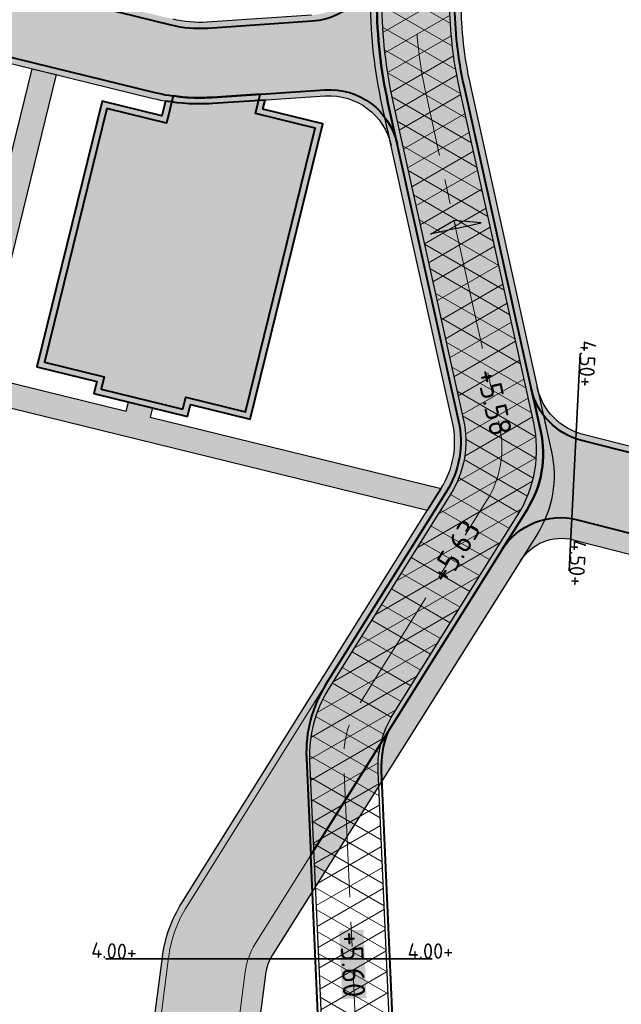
# Model space of a CAD drawing. Header units: metres. Extents: x 207669 to 209690, y 476021 to 477293.
# Tile 30 of 49: x 208633 to 208682, y 476924 to 477004. Entities that reach past the tile are written whole.
import ezdxf

# ---------------------------------------------------------------- set-up
doc = ezdxf.new("R2010")
doc.units = ezdxf.units.M
doc.linetypes.add('AM-AS', pattern=[16, 10, -2, 2, -2])
doc.layers.get('0').update_dxf_attribs({"linetype": 'CONTINUOUS'})
for name, color, linetype, lineweight in [('N-WA-RI-DUIKER_BOB-T', 5, 'CONTINUOUS', 0), ('N-WE-WH-DUIKER_BETON-G', 150, 'CONTINUOUS', 35), ('T-WE-VH-KANTVERHARDING_BOUWWEG-G', 60, 'CONTINUOUS', 25), ('T-WE-VH-VERHARDING_ASFALT_BOUWWEG-100MM-A', 252, 'CONTINUOUS', 18), ('T-WE-VH-VERKANTING-S', 7, 'CONTINUOUS', 25)]:
    doc.layers.add(name, color=color, linetype=linetype, lineweight=lineweight)
for name, color, linetype, lineweight, true_color in [('N-WE-AM-AS_WEG-G', 7, 'AM-AS', 18, 0xd60000), ('N-WE-VH-FUNDERING_GRANULAAT-G', 7, 'CONTINUOUS', 40, 0x99004c), ('N-WE-VH-FUNDERING_GRANULAAT_2-G', 7, 'CONTINUOUS', 15, 0x99004c), ('N-WE-VH-FUNDERING_ZANDBED-BREED-G', 7, 'CONTINUOUS', 30, 0xa57c00), ('N-WE-VH-FUNDERING_ZANDBED_BREED-A', 7, 'CONTINUOUS', 40, 0xa57c00), ('N-WE-VH-FUNDERING_ZANDBED_SMAL-A', 7, 'CONTINUOUS', 40, 0xa4de1b), ('N-WE-VH-FUNDERING_ZANDBED_SMAL-G', 7, 'CONTINUOUS', 30, 0x931077), ('N-WE-VH-VERHARDING_FUNDERING_GRANULAAT_ZAND-P-G', 7, 'CONTINUOUS', 40, 0xa57c00), ('T-WE-AL-HOOGTELABEL_WEG_ASFALT', 7, 'CONTINUOUS', 18, 0x0b05c2), ('T-WE-VH-FUNDERING_GRANULAAT-GEOGRID-G', 20, 'CONTINUOUS', 40, 0xff3f00)]:
    doc.layers.add(name, color=color, linetype=linetype, lineweight=lineweight, true_color=true_color)
doc.styles.add('NLCS-ISO-M200-T18', font='NLCS-ISO.ttf', dxfattribs={"height": 0.36})
doc.styles.add('NLCS-ISO-M500-T25', font='NLCS-ISO.ttf', dxfattribs={"height": 1.25})

# ---------------------------------------------------------------- blocks, each defined once
blk = doc.blocks.new('A$C2E540381')
h = blk.add_hatch(color=256)
h.dxf.hatch_style = 1
h.paths.add_polyline_path([(0, 0), (7.001237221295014, 0), (-2.91038304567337e-11, 1.869999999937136)])
at = {"flags": 128}
blk.add_lwpolyline([(0, 0), (7.001237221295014, 0), (-2.91038304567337e-11, 1.869999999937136)], close=True, dxfattribs=at)

msp = doc.modelspace()

# ---------------------------------------------------------------- hatches: boundary and pattern name
at = {"layer": 'N-WE-VH-FUNDERING_ZANDBED_BREED-A', "transparency": 33554559}
h = msp.add_hatch(color=256, dxfattribs=at)
h.dxf.hatch_style = 1
edge = h.paths.add_edge_path()
edge.add_line((208881.2390737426, 477135.1615660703), (208850.3050546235, 477143.0519579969))
edge.add_line((208850.3050546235, 477143.0519579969), (208845.8569384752, 477150.5462427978))
edge.add_line((208845.8569384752, 477150.5462427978), (208744.2465792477, 477176.4641710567))
edge.add_line((208744.2465792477, 477176.4641710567), (208731.0851350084, 477124.8651750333))
edge.add_arc((208727.1123368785, 477125.8785234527), 4.099999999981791, 255.6905903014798, 345.69059030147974, ccw=False)
edge.add_line((208726.0989884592, 477121.9057253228), (208712.8503043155, 477125.2850898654))
edge.add_arc((208710.1562804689, 477114.7232606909), 10.89999999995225, 75.69059030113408, 136.499631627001)
edge.add_line((208702.2497480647, 477122.2263763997), (208666.3960552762, 477084.4449540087))
edge.add_arc((208662.6966685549, 477087.9555861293), 5.099999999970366, 256.4706020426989, 316.4996316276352, ccw=False)
edge.add_line((208661.5035528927, 477082.9971110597), (208662.1324072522, 477082.8252841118))
edge.add_arc((208659.7865809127, 477074.2400002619), 8.899999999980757, 8.170039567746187, 74.71764475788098, ccw=False)
edge.add_line((208668.5962519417, 477075.5047912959), (208709.6900625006, 477118.8080748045))
edge.add_arc((208710.3345817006, 477113.7489647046), 5.100000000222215, 75.69059030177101, 97.26024310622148, ccw=False)
edge.add_line((208711.595088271, 477118.6907379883), (208724.4430288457, 477115.4135917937))
edge.add_arc((208723.4296804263, 477111.4407936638), 4.099999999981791, -14.30940969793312, 75.69059030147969, ccw=False)
edge.add_line((208727.4024785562, 477110.4274452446), (208698.2058971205, 476995.963237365))
edge.add_line((208698.2058971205, 476995.963237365), (208717.3660404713, 476991.0760267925))
edge.add_arc((208716.3526920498, 476987.103228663), 4.100000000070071, -14.309409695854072, 75.6905902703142, ccw=False)
edge.add_line((208720.3254901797, 476986.0898802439), (208714.7546269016, 476964.2494995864))
edge.add_arc((208711.7508039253, 476965.0156898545), 3.099999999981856, 255.7186858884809, 345.6905903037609, ccw=False)
edge.add_line((208710.9860867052, 476962.0114915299), (208678.8691675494, 476970.186837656))
edge.add_arc((208680.127250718, 476975.1292284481), 5.100000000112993, 192.4963701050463, 255.7186858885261, ccw=False)
edge.add_line((208675.1480711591, 476974.0257018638), (208676.3070943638, 476968.7961181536))
edge.add_arc((208667.6179378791, 476966.8703560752), 8.899999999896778, -32.017092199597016, 12.496370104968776, ccw=False)
edge.add_line((208675.1641586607, 476962.1518232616), (208673.7941378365, 476959.9607863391))
edge.add_arc((208677.1009087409, 476957.8931146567), 3.899999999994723, 75.71868588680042, 147.9829078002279, ccw=False)
edge.add_line((208678.0629723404, 476961.6725899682), (208716.3272039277, 476951.9324484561))
edge.add_line((208716.3272039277, 476951.9324484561), (208717.0691025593, 476954.8470037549))
edge.add_line((208717.0691025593, 476954.8470037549), (208743.3271039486, 476948.1290978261))
edge.add_line((208743.3271039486, 476948.1290978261), (208742.9558393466, 476946.6735675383))
edge.add_line((208742.9558393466, 476946.6735675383), (208767.9492716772, 476940.2791915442))
edge.add_arc((208767.3915889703, 476938.0994002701), 2.249999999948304, -14.350859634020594, 75.64914620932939, ccw=False)
edge.add_line((208769.5713801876, 476937.541717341), (208769.486061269, 476937.208234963))
edge.add_line((208769.486061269, 476937.208234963), (208780.8361044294, 476934.3172502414))
edge.add_line((208780.8361044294, 476934.3172502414), (208781.8443204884, 476938.2755194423))
edge.add_line((208781.8443204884, 476938.2755194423), (208808.2035842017, 476931.5309125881))
edge.add_line((208808.2035842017, 476931.5309125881), (208810.9631832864, 476942.3498272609))
edge.add_arc((208814.9359814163, 476941.3364788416), 4.099999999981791, 75.69059030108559, 165.6905903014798, ccw=False)
edge.add_line((208815.9493298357, 476945.3092769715), (208851.8599457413, 476936.149494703))
edge.add_line((208851.8599457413, 476936.149494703), (208888.0464513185, 477078.0174632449))
edge.add_line((208888.0464513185, 477078.0174632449), (208869.1322399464, 477082.8419435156))
edge.add_arc((208870.1455883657, 477086.8147416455), 4.099999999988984, 238.6719423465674, 255.6905903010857, ccw=False)
edge.add_line((208868.0138447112, 477083.3125039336), (208881.2390737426, 477135.1615660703))
edge = h.paths.add_edge_path(flags=16)
edge.add_arc((208741.4531691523, 477122.220582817), 4.099999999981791, 165.6905903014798, 255.6905903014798, ccw=False)
edge.add_line((208737.4803710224, 477123.2339312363), (208748.1825916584, 477165.1916244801))
edge.add_arc((208752.155389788, 477164.1782760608), 4.099999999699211, 144.2304625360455, 165.6905903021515, ccw=False)
edge.add_line((208748.8287534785, 477166.574834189), (208836.9522435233, 477144.0970247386))
edge.add_line((208836.9522435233, 477144.0970247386), (208838.049918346, 477142.2476378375))
edge.add_line((208838.049918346, 477142.2476378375), (208837.4340799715, 477139.8332643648))
edge.add_line((208837.4340799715, 477139.8332643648), (208870.4282646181, 477131.4173825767))
edge.add_line((208870.4282646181, 477131.4173825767), (208860.9278224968, 477094.1712212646))
edge.add_arc((208856.9550243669, 477095.184569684), 4.100000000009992, 255.6905903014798, 345.69059030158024, ccw=False)
edge.add_line((208855.9416759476, 477091.2117715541), (208828.6777399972, 477098.1660303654))
edge.add_line((208828.6777399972, 477098.1660303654), (208822.9124812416, 477097.2113420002))
edge.add_line((208822.9124812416, 477097.2113420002), (208740.439820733, 477118.2477846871))
edge = h.paths.add_edge_path(flags=16)
edge.add_line((208794.5228165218, 477097.5382203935), (208822.6194158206, 477090.3715727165))
edge.add_line((208822.6194158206, 477090.3715727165), (208828.3846745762, 477091.3262610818))
edge.add_line((208828.3846745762, 477091.3262610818), (208837.8513173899, 477088.911588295))
edge.add_arc((208836.8379689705, 477084.9387901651), 4.099999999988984, -14.30940969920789, 75.69059030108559, ccw=False)
edge.add_line((208840.8107671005, 477083.9254417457), (208827.3406473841, 477031.1162939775))
edge.add_line((208827.3406473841, 477031.1162939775), (208824.2496166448, 477031.9047284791))
edge.add_line((208824.2496166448, 477031.9047284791), (208823.0164590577, 477027.070175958))
edge.add_line((208823.0164590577, 477027.070175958), (208824.8503635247, 477026.6023988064))
edge.add_line((208824.8503635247, 477026.6023988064), (208825.1135577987, 477025.9341074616))
edge.add_line((208825.1135577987, 477025.9341074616), (208821.0793469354, 477012.356342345))
edge.add_line((208821.0793469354, 477012.356342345), (208821.9033339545, 477012.1461665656))
edge.add_line((208821.9033339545, 477012.1461665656), (208804.5053526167, 476943.9379704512))
edge.add_arc((208800.5325544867, 476944.9513188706), 4.10000000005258, 255.6475274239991, 345.6905903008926, ccw=False)
edge.add_line((208799.5162204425, 476940.9792834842), (208783.3432397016, 476945.1175021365))
edge.add_line((208783.3432397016, 476945.1175021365), (208783.8450279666, 476947.0785903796))
edge.add_line((208783.8450279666, 476947.0785903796), (208749.8429028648, 476955.7515706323))
edge.add_line((208749.8429028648, 476955.7515706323), (208749.5957447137, 476954.7825954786))
edge.add_line((208749.5957447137, 476954.7825954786), (208722.9847080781, 476961.5703181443))
edge.add_arc((208725.7012017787, 476963.0638582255), 3.099999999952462, 165.6905903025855, 208.8021870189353, ccw=False)
edge.add_line((208722.6973788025, 476963.8300484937), (208727.8834963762, 476984.1620466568))
edge.add_arc((208731.8562945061, 476983.1486982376), 4.099999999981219, 75.69059027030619, 165.6905903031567, ccw=False)
edge.add_line((208732.8696429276, 476987.1214963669), (208760.3400885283, 476980.1145627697))
edge.add_line((208760.3400885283, 476980.1145627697), (208789.5366699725, 477094.5787706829))
edge.add_arc((208793.5094681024, 477093.5654222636), 4.100000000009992, 75.69059030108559, 165.6905903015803, ccw=False)
edge = h.paths.add_edge_path(flags=16)
edge.add_line((208783.4321265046, 477096.1358670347), (208756.8059898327, 476991.7490007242))
edge.add_arc((208753.8021668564, 476992.5151909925), 3.100000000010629, 255.69059027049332, 345.690590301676, ccw=False)
edge.add_line((208753.0359765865, 476989.5113680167), (208707.1805677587, 477001.2077856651))
edge.add_arc((208707.4524417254, 477002.2736583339), 1.099999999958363, 165.6905903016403, 255.6905902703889, ccw=False)
edge.add_line((208706.3865690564, 477002.5455323), (208728.4007346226, 477088.8513222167))
edge.add_line((208728.4007346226, 477088.8513222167), (208728.6914271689, 477088.7771747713))
edge.add_line((208728.6914271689, 477088.7771747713), (208733.7977145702, 477108.7962014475))
edge.add_arc((208737.7705127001, 477107.7828530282), 4.100000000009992, 75.69059030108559, 165.6905903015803, ccw=False)
edge.add_line((208738.7838611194, 477111.755651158), (208780.472676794, 477101.1220135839))
edge.add_arc((208779.4593283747, 477097.149215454), 4.099999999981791, -14.309409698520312, 75.69059030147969, ccw=False)
edge = h.paths.add_edge_path(flags=16)
edge.add_line((208852.2405984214, 477085.2412897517), (208858.9115135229, 477083.539728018))
edge.add_line((208858.9115135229, 477083.539728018), (208862.1235991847, 477078.1279348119))
edge.add_line((208862.1235991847, 477078.1279348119), (208880.0941189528, 477073.544163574))
edge.add_line((208880.0941189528, 477073.544163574), (208847.330753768, 476945.0965009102))
edge.add_line((208847.330753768, 476945.0965009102), (208816.6913626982, 476952.9117428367))
edge.add_line((208816.6913626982, 476952.9117428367), (208831.3318914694, 477010.3094396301))
edge.add_line((208831.3318914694, 477010.3094396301), (208828.648338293, 477011.4988032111))
edge.add_line((208828.648338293, 477011.4988032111), (208832.5428201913, 477024.6053866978))
edge.add_line((208832.5428201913, 477024.6053866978), (208847.2544518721, 477082.2818400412))
edge.add_arc((208851.227250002, 477081.2684916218), 4.100000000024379, 75.6905903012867, 165.6905903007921, ccw=False)
h = msp.add_hatch(color=256, dxfattribs=at)
h.dxf.hatch_style = 1
edge = h.paths.add_edge_path()
edge.add_line((208241.9750321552, 477040.1824859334), (208245.8237401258, 477067.533486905))
edge.add_arc((208259.3603786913, 477065.6286729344), 13.66999999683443, 168.2771260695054, 171.9901901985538, ccw=False)
edge.add_line((208245.9755106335, 477068.4061190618), (208256.889665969, 477121.0028293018))
edge.add_arc((208267.5623113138, 477118.7881868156), 10.89999999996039, 83.0200956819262, 168.277126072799, ccw=False)
edge.add_line((208268.8868925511, 477129.6074051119), (208301.0209906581, 477125.6732739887))
edge.add_arc((208303.0017864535, 477141.8524719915), 16.29999999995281, 263.020095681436, 272.1922448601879)
edge.add_line((208303.6253031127, 477125.5644019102), (208323.1085325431, 477126.3102311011))
edge.add_arc((208327.0753225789, 477022.6861288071), 103.6999999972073, 79.60489942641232, 92.19224486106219, ccw=False)
edge.add_line((208345.7864360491, 477124.684090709), (208385.9372846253, 477117.3185799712))
edge.add_arc((208396.0957772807, 477172.6945226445), 56.29999999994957, 259.6048994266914, 280.4526706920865)
edge.add_line((208406.3099058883, 477117.328815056), (208472.9579505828, 477129.6243627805))
edge.add_arc((208479.9790301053, 477091.5665850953), 38.69999999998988, 83.79289849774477, 100.4526706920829, ccw=False)
edge.add_line((208484.1633737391, 477130.0397090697), (208516.4420448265, 477126.5290752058))
edge.add_arc((208512.2577011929, 477088.0559512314), 38.69999999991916, 68.52347740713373, 83.7928984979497, ccw=False)
edge.add_line((208526.426543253, 477124.0689199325), (208559.4899959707, 477111.0605272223))
edge.add_arc((208570.9495504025, 477140.1872951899), 31.30000000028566, 248.5234774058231, 254.7176447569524)
edge.add_line((208562.6996218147, 477109.9941059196), (208662.1324072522, 477082.8252841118))
edge.add_arc((208659.7865809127, 477074.2400002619), 8.899999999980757, 0.2433118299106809, 74.71764475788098, ccw=False)
edge.add_line((208668.6865006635, 477074.2777948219), (208668.9800311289, 477005.1567999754))
edge.add_arc((208700.329748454, 477005.2899302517), 31.35000000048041, 180.2433118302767, 192.4963701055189)
edge.add_line((208669.7224388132, 476998.5064874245), (208676.3070943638, 476968.7961181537))
edge.add_arc((208667.617937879, 476966.8703560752), 8.899999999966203, -32.01709219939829, 12.496370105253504, ccw=False)
edge.add_line((208675.1641586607, 476962.1518232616), (208653.7455270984, 476928.0862087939))
edge.add_arc((208657.0946910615, 476925.9920261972), 3.949999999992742, 147.9828684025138, 172.6542173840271)
edge.add_line((208653.1771103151, 476926.4970619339), (208652.0004171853, 476917.3694101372))
edge.add_line((208652.0004171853, 476917.3694101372), (208650.872547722, 476917.6148983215))
edge.add_line((208650.872547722, 476917.6148983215), (208650.0316690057, 476911.0921712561))
edge.add_arc((208614.4263148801, 476915.6822428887), 35.89999999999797, 344.68426677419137, 352.6542173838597, ccw=False)
edge.add_line((208649.0513236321, 476906.1996921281), (208648.784278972, 476905.2248173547))
edge.add_arc((208642.0771049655, 476906.8621749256), 6.904138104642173, 346.2812560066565, 425.1013838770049)
edge.add_line((208644.9838431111, 476913.1246022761), (208636.7342816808, 476916.9525641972))
edge.add_arc((208638.8809382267, 476921.5787792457), 5.100000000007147, 245.1077545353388, 352.6542173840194)
edge.add_line((208643.9390804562, 476920.9267077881), (208644.8384038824, 476927.902792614))
edge.add_arc((208655.6489431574, 476926.509149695), 10.90000000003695, 147.9829078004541, 172.6542173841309, ccw=False)
edge.add_line((208646.4069424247, 476932.2880269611), (208667.3954210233, 476965.8543281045))
edge.add_arc((208661.3754021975, 476969.6185509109), 7.099999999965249, 327.9829077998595, 372.4963701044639)
edge.add_line((208668.307201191, 476971.1548330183), (208662.5953778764, 476996.9269297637))
edge.add_arc((208700.3297484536, 477005.2899302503), 38.64999999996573, 180.2433118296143, 192.4963701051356, ccw=False)
edge.add_line((208661.6800969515, 477005.1257999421), (208661.4047594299, 477069.9626930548))
edge.add_arc((208654.3048234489, 477069.9325423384), 7.099999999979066, 0.2433118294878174, 74.71764475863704)
edge.add_line((208656.1762130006, 477076.7814766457), (208560.7491594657, 477102.8557800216))
edge.add_arc((208570.9495504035, 477140.1872951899), 38.70000000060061, 248.5234774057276, 254.7176447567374, ccw=False)
edge.add_line((208556.7807083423, 477104.1743264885), (208523.7172556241, 477117.1827191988))
edge.add_arc((208512.2577011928, 477088.0559512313), 31.2999999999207, 68.52347740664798, 83.79289849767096)
edge.add_line((208515.6419377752, 477119.1724571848), (208483.3632666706, 477122.6830910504))
edge.add_arc((208479.9790300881, 477091.5665850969), 31.29999999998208, 83.79289849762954, 100.4526706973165)
edge.add_line((208474.3004825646, 477122.3471649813), (208407.6524378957, 477110.0516172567))
edge.add_arc((208396.0957772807, 477172.6945226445), 63.69999999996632, 259.6048994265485, 280.45267069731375, ccw=False)
edge.add_line((208384.6020653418, 477110.0400368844), (208344.4512167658, 477117.4055476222))
edge.add_arc((208327.075322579, 477022.6861288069), 96.29999999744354, 79.60489942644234, 92.19224486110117)
edge.add_line((208323.391601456, 477118.9156471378), (208303.9083720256, 477118.1698179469))
edge.add_arc((208303.0017864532, 477141.8524719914), 23.6999999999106, 263.0200956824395, 272.19224486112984, ccw=False)
edge.add_line((208300.1217336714, 477118.328116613), (208271.2269552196, 477121.8656625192))
edge.add_arc((208270.3641545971, 477114.8182817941), 7.099999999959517, 83.02009568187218, 168.277126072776)
edge.add_line((208263.4122479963, 477116.2608470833), (208253.1773396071, 477066.9375147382))
edge.add_arc((208260.1292462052, 477065.4949494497), 7.099999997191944, 168.2771260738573, 171.990190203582)
edge.add_line((208253.0985122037, 477066.4842822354), (208249.2747523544, 477039.3105761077))
edge.add_arc((208236.5006018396, 477041.1080962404), 12.90000000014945, 333.0134099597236, 351.99019020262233, ccw=False)
edge.add_line((208247.9959563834, 477035.2543090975), (208245.8669725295, 477031.0735243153))
edge.add_arc((208250.4116475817, 477028.759236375), 5.100000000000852, 153.0134099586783, 270.7537906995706)
edge.add_line((208250.478741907, 477023.6596777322), (208270.3607634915, 477023.9212632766))
edge.add_arc((208270.5041611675, 477013.0222065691), 10.90000000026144, 80.38126543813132, 90.7537907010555, ccw=False)
edge.add_line((208272.3254545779, 477023.7689684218), (208311.8324407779, 477017.0735736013))
edge.add_arc((208310.0111473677, 477006.3268117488), 10.89999999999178, 60.82544130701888, 80.38126543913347, ccw=False)
edge.add_arc((208314.664659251, 477008.9756539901), 6.89999999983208, 84.51170172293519, 162.4537752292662)
edge.add_line((208308.0856883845, 477011.0558324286), (208306.0620032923, 477004.6555328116))
edge.add_line((208306.0620032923, 477004.6555328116), (208303.1128296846, 477005.5880201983))
edge.add_line((208303.1128296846, 477005.5880201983), (208300.8939163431, 477008.9876274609))
edge.add_line((208300.8939163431, 477008.9876274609), (208271.0324954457, 477014.0483527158))
edge.add_arc((208270.2053943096, 477009.1679425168), 4.949999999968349, 80.38126543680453, 90.75379070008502)
edge.add_line((208270.1402733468, 477014.1175141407), (208240.911711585, 477013.7329572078))
edge.add_line((208240.911711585, 477013.7329572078), (208230.2707394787, 476986.870125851))
edge.add_line((208230.2707394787, 476986.870125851), (208236.71988237, 476935.1364977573))
edge.add_line((208236.71988237, 476935.1364977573), (208233.545691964, 476934.7407067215))
edge.add_line((208233.545691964, 476934.7407067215), (208235.013786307, 476922.9667892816))
edge.add_arc((208240.07459609, 476923.5978236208), 5.099999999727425, 187.1075491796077, 227.9120102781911)
edge.add_line((208236.6562136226, 476919.8130301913), (208236.0784737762, 476920.334830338))
edge.add_arc((208231.4536420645, 476915.2141925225), 6.899999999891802, 47.9124431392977, 119.0235292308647)
edge.add_line((208228.1059776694, 476921.2476942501), (208223.462697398, 476918.6713886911))
edge.add_line((208223.462697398, 476918.6713886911), (208220.9835072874, 476923.1418432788))
edge.add_line((208220.9835072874, 476923.1418432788), (208224.159716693, 476923.5378860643))
edge.add_line((208224.159716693, 476923.5378860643), (208216.1485905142, 476987.7860310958))
edge.add_line((208216.1485905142, 476987.7860310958), (208218.1332218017, 476988.0334955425))
edge.add_line((208218.1332218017, 476988.0334955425), (208226.8722757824, 477010.0622321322))
edge.add_arc((208223.2471205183, 477011.5003730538), 3.899999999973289, 338.3612011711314, 450.7537906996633)
edge.add_line((208223.195813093, 477015.4000355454), (208214.7347579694, 477015.2887143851))
edge.add_line((208214.7347579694, 477015.2887143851), (208214.9448896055, 477013.6034871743))
edge.add_line((208214.9448896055, 477013.6034871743), (208144.0328260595, 477006.6798350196))
edge.add_line((208144.0328260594, 477006.6798350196), (208147.3023794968, 476980.4584600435))
edge.add_line((208147.3023794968, 476980.4584600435), (208120.0993705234, 476965.3649788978))
edge.add_arc((208121.8459780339, 476962.2170649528), 3.600000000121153, 119.0235292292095, 143.6478475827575)
edge.add_line((208118.9465773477, 476964.3509524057), (208125.8960127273, 476951.8259721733))
edge.add_line((208125.8960127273, 476951.8259721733), (208131.8078459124, 476929.2730775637))
edge.add_line((208131.8078459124, 476929.2730775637), (208156.8072840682, 476884.2165439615))
edge.add_arc((208156.226054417, 476889.2833153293), 5.100000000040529, 276.5440236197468, 292.7367420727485)
edge.add_line((208158.1971919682, 476884.5796341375), (208172.2290204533, 476890.4598506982))
edge.add_line((208172.2290204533, 476890.4598506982), (208176.3876962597, 476892.5520118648))
edge.add_arc((208179.7353606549, 476886.518510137), 6.90000000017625, 119.0235292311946, 209.0235292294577)
edge.add_line((208173.701858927, 476883.1708457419), (208175.9469894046, 476879.1244429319))
edge.add_arc((208171.4874446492, 476876.6500822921), 5.10000000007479, 29.02352922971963, 112.73674207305)
edge.add_line((208169.5163070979, 476881.3537634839), (208151.2823648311, 476873.7125975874))
edge.add_arc((208163.3990633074, 476844.798792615), 31.34999999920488, 112.736742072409, 119.0336792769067)
edge.add_line((208148.1841668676, 476872.2091816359), (208147.5467331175, 476871.8553563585))
edge.add_arc((208148.5659127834, 476870.0192537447), 2.099999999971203, 119.0336792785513, 209.0341220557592)
edge.add_line((208146.7298180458, 476869.0000598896), (208149.0977255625, 476864.7342349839))
edge.add_line((208149.0977255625, 476864.7342349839), (208143.7969218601, 476861.9210094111))
edge.add_line((208143.7969218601, 476861.9210094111), (208140.9984681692, 476866.9624704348))
edge.add_arc((208140.036704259, 476866.4286069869), 1.099999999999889, 29.03412205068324, 119.0336792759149)
edge.add_line((208139.5028482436, 476867.3903750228), (208138.1913531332, 476866.6623932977))
edge.add_line((208138.1913531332, 476866.6623932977), (208133.9933035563, 476874.2253873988))
edge.add_line((208133.9933035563, 476874.2253873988), (208136.865735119, 476875.8198101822))
edge.add_arc((208135.807804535, 476875.518508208), 1.100000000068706, 15.89712057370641, 29.03367929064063)
edge.add_line((208136.7695725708, 476876.0523642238), (208134.2495170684, 476880.5923689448))
edge.add_line((208134.2495170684, 476880.5923689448), (208138.8834903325, 476883.164584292))
edge.add_line((208138.8834903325, 476883.164584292), (208141.4015109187, 476878.6282455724))
edge.add_arc((208142.3632789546, 476879.1621015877), 1.100000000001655, 209.0336792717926, 222.3946059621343)
edge.add_line((208141.550908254, 476878.4204454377), (208145.1115993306, 476880.3969057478))
edge.add_arc((208140.584110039, 476882.7446367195), 5.100000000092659, 332.5909890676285, 389.0235292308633)
edge.add_line((208145.0436547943, 476885.2189973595), (208123.3056370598, 476924.3974669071))
edge.add_arc((208132.8368209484, 476929.6858063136), 10.89999999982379, 194.688571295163, 209.0235292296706, ccw=False)
edge.add_line((208122.2930509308, 476926.921947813), (208116.891581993, 476947.5278674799))
edge.add_arc((208111.9582584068, 476946.2346859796), 5.099999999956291, 14.68857129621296, 29.02352922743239)
edge.add_line((208116.4178031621, 476948.7090466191), (208111.7465460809, 476957.1280618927))
edge.add_arc((208121.2777299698, 476962.4164012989), 10.89999999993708, 119.0235292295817, 209.0235292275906, ccw=False)
edge.add_line((208115.9893905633, 476971.9475851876), (208135.975976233, 476983.037062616))
edge.add_arc((208133.5016155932, 476987.4966073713), 5.100000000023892, 299.0235292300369, 373.7005849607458)
edge.add_line((208138.4565037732, 476988.7045325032), (208134.9854861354, 477002.9425873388))
edge.add_arc((208145.5753451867, 477005.5242312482), 10.90000000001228, 95.57654574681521, 193.7005849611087, ccw=False)
edge.add_line((208144.5161323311, 477016.3726444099), (208213.8136298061, 477023.1386846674))
edge.add_arc((208214.8728426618, 477012.2902715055), 10.90000000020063, 90.75379069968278, 95.57654574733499, ccw=False)
edge.add_line((208214.7294449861, 477023.1893282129), (208230.7079117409, 477023.399555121))
edge.add_arc((208230.6408174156, 477028.4991137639), 5.100000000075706, 270.7537906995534, 333.0134099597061)
edge.add_line((208235.1854924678, 477026.1848258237), (208241.4248524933, 477038.4373478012))
edge.add_arc((208236.4791767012, 477040.9558376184), 5.54999999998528, 333.0134099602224, 351.9901902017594)
h = msp.add_hatch(color=256, dxfattribs=at)
h.dxf.hatch_style = 1
edge = h.paths.add_edge_path()
edge.add_arc((208565.4997262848, 477096.2707904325), 5.100000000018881, 74.71764475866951, 162.7451414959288, ccw=False)
edge.add_line((208566.84396385, 477101.1904474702), (208560.7491594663, 477102.8557800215))
edge.add_arc((208570.9495504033, 477140.1872951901), 38.70000000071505, 248.523477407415, 254.7176447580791, ccw=False)
edge.add_line((208556.7807083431, 477104.1743264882), (208551.3653928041, 477106.3049131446))
edge.add_arc((208549.4981810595, 477101.5590180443), 5.100000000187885, -17.254858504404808, 68.52347740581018, ccw=False)
edge.add_line((208554.3686545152, 477100.0462430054), (208535.415611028, 477039.0257390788))
edge.add_arc((208545.825054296, 477035.7925532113), 10.90000000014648, 162.7451414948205, 252.7451414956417)
edge.add_line((208542.5918684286, 477025.3831099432), (208589.7432329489, 477010.7378381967))
edge.add_line((208589.7432329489, 477010.7378381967), (208612.7541966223, 477005.0865571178))
edge.add_line((208612.7541966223, 477005.0865571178), (208644.0982036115, 476997.3887572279))
edge.add_arc((208647.8427079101, 477012.6356811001), 15.70000000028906, 256.2017699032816, 273.846495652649)
edge.add_line((208648.8959203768, 476996.971047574), (208658.0116441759, 476997.5839437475))
edge.add_arc((208658.3537705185, 476992.4954322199), 5.100000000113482, 12.49637010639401, 93.84649565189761, ccw=False)
edge.add_line((208663.3329500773, 476993.5989588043), (208662.5953778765, 476996.9269297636))
edge.add_arc((208700.3297484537, 477005.2899302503), 38.65000000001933, 180.243311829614, 192.4963701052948, ccw=False)
edge.add_line((208661.6800969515, 477005.1257999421), (208661.6626484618, 477009.2345965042))
edge.add_arc((208656.5626944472, 477009.2129389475), 5.1000000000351, -86.15350434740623, 0.24331182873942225, ccw=False)
edge.add_line((208656.9048207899, 477004.1244274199), (208648.4531686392, 477003.556180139))
edge.add_arc((208647.8427079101, 477012.6356810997), 9.099999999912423, 256.2017699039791, 273.84649565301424, ccw=False)
edge.add_line((208645.6723264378, 477003.7982921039), (208610.0534214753, 477012.5459676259))
edge.add_arc((208610.7928155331, 477015.5564985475), 3.100000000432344, 201.0138862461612, 256.2011354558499, ccw=False)
edge.add_line((208607.8989855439, 477014.4448565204), (208600.466493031, 477016.0919399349))
edge.add_arc((208598.2848278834, 477018.2942880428), 3.100000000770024, 282.64842760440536, 314.72969115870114, ccw=False)
edge.add_line((208598.9636287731, 477015.2695187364), (208592.3161090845, 477016.902088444))
edge.add_line((208592.3161090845, 477016.902088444), (208545.3284042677, 477031.4965272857))
edge.add_arc((208546.8263481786, 477036.3192510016), 5.049999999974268, 162.7451414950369, 252.74514149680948, ccw=False)
edge.add_line((208542.0036244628, 477037.8171949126), (208560.6292528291, 477097.7835654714))
h = msp.add_hatch(color=256, dxfattribs=at)
h.dxf.hatch_style = 1
edge = h.paths.add_edge_path()
edge.add_line((208646.8631666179, 476971.6473063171), (208647.1014685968, 476972.6176275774))
edge.add_line((208647.1014685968, 476972.6176275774), (208651.9377362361, 476971.4298847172))
edge.add_line((208651.9377362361, 476971.4298847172), (208657.8096913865, 476995.3393920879))
edge.add_line((208657.8096913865, 476995.3393920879), (208652.9734059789, 476996.5271393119))
edge.add_line((208652.9734059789, 476996.5271393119), (208653.1527152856, 476997.2572534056))
edge.add_line((208653.1527152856, 476997.2572534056), (208648.8959203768, 476996.971047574))
edge.add_arc((208647.8427079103, 477012.6356811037), 15.70000000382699, 259.9428840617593, 273.84649565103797, ccw=False)
edge.add_line((208645.1010199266, 476997.1769247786), (208644.8069941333, 476995.9788941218))
edge.add_line((208644.8069941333, 476995.9788941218), (208639.9705070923, 476997.1658862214))
edge.add_line((208639.9705070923, 476997.1658862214), (208634.6902605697, 476975.6657061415))
edge.add_line((208634.6902605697, 476975.6657061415), (208639.532774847, 476974.4764291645))
edge.add_line((208639.532774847, 476974.4764291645), (208639.2933158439, 476973.5013967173))
edge.add_line((208639.2933158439, 476973.5013967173), (208646.8631666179, 476971.6473063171))
at = {"layer": 'N-WE-VH-FUNDERING_ZANDBED_SMAL-A', "transparency": 33554559}
h = msp.add_hatch(color=256, dxfattribs=at)
h.dxf.hatch_style = 1
h.paths.add_polyline_path([(208636.2558245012, 476999.3147734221), (208630.2693876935, 476974.9391180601), (208641.9211668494, 476972.0775482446), (208642.1024582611, 476972.813350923), (208644.0449380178, 476972.3375775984), (208643.8632466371, 476971.6005913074), (208667.3775213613, 476965.8257016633), (208666.261215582, 476964.0404242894), (208603.2802137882, 476979.507979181), (208603.7572207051, 476981.4502624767), (208616.7227163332, 476978.2660559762), (208616.9030156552, 476979.0002012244), (208618.8459511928, 476978.5236511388), (208618.6664399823, 476977.7886953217), (208628.3271043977, 476975.4161249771), (208634.3135412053, 476999.7917803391)])
at = {"layer": 'T-WE-VH-VERHARDING_ASFALT_BOUWWEG-100MM-A'}
h = msp.add_hatch(dxfattribs=at)
h.set_pattern_fill('AVH-ASFALT', color=256, scale=1.5, angle=270, pattern_type=2)
h.set_pattern_definition([(329.9999999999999, (207991.0131754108, 476552.5954628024), (0.7500000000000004, 1.299038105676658), []), (29.99999999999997, (207991.0131754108, 476552.5954628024), (-0.7499999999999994, 1.299038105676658), [])])
edge = h.paths.add_edge_path()
edge.add_line((208598.0668640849, 476553.2350907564), (208597.3597609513, 476558.6895641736))
edge.add_arc((208596.3347866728, 476566.6236317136), 7.999999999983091, 167.5645903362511, 277.36107089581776, ccw=False)
edge.add_line((208588.5224716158, 476568.3463427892), (208663.4988565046, 476908.3564285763))
edge.add_arc((208653.7334626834, 476910.5098174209), 9.999999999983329, 347.56459033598, 362.5645903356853)
edge.add_line((208663.7234468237, 476910.9572734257), (208662.2903712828, 476942.9523785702))
edge.add_arc((208670.2823585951, 476943.3103433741), 8.000000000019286, 147.9829078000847, 182.564590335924, ccw=False)
edge.add_line((208663.4992387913, 476947.5517211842), (208673.5813185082, 476963.6757161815))
edge.add_arc((208665.1024187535, 476968.977438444), 9.999999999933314, 327.9829078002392, 372.496370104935)
edge.add_line((208674.8655159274, 476971.1412160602), (208668.8437600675, 476998.3117474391))
edge.add_arc((208700.3297484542, 477005.2899302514), 32.25000000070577, 180.2433118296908, 192.4963701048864, ccw=False)
edge.add_line((208668.080039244, 477005.1529780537), (208667.7931844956, 477072.7019650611))
edge.add_arc((208657.7932746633, 477072.6594992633), 9.999999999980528, 0.2433118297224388, 74.71764475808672)
edge.add_line((208660.4290345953, 477082.3058856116), (208562.4492246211, 477109.0776992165))
edge.add_arc((208570.9495504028, 477140.1872951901), 32.2500000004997, 248.523477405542, 254.717644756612, ccw=False)
edge.add_line((208559.1421820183, 477110.1764879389), (208526.0787293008, 477123.1848806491))
edge.add_arc((208512.2577011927, 477088.0559512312), 37.75000000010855, 68.52347740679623, 83.79289849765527)
edge.add_line((208516.3393283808, 477125.5846445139), (208484.0606572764, 477129.0952783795))
edge.add_arc((208479.9790300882, 477091.5665850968), 37.75000000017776, 83.79289849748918, 100.4526706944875)
edge.add_line((208473.1303026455, 477128.6901279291), (208406.483101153, 477116.394735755))
edge.add_arc((208396.0941313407, 477172.6942189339), 57.24999999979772, 259.3435220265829, 280.4552038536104, ccw=False)
edge.add_line((208385.507451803, 477116.4315784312), (208345.6150227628, 477123.7496831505))
edge.add_arc((208327.0753225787, 477022.6861288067), 102.7499999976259, 79.60489942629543, 92.19224486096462)
edge.add_line((208323.1448724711, 477125.3609264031), (208303.6616430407, 477124.6150972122))
edge.add_arc((208303.0017864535, 477141.8524719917), 17.25000000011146, 263.0200956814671, 272.19224486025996, ccw=False)
edge.add_line((208300.9055455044, 477124.7303145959), (208268.7673296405, 477128.6649498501))
edge.add_arc((208267.5521174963, 477118.7390615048), 9.999999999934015, 83.02009568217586, 168.2771260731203)
edge.add_line((208257.7606997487, 477120.7708436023), (208246.8566065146, 477068.2226239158))
edge.add_arc((208259.3406641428, 477065.6321017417), 12.74999999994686, 168.2771260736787, 171.9901902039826)
edge.add_line((208246.715050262, 477067.4087204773), (208243.1391454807, 477041.9964065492))
edge.add_arc((208235.2171916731, 477043.1111477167), 8.000000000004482, 271.25365755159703, 351.9901902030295, ccw=False)
edge.add_line((208235.3922213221, 477035.113062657), (208066.2421497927, 477031.4113918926))
edge.add_line((208066.2421497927, 477031.4113918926), (208044.2191598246, 477036.8636800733))
edge.add_line((208044.2191598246, 477036.8636800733), (208042.2847942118, 477039.1593672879))
edge.add_line((208042.2847942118, 477039.1593672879), (208002.0779595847, 477042.5937447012))
edge.add_arc((208002.7588222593, 477050.5647186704), 8.000000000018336, 176.3700886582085, 265.117774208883, ccw=False)
edge.add_arc((207951.3573135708, 477053.8338357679), 43.50536122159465, 355.63556999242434, 356.3592230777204, ccw=False)
edge.add_line((207994.7365174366, 477050.5230764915), (207994.4212927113, 477046.3957993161))
edge.add_arc((207950.9279627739, 477049.7176438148), 43.61999999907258, 336.77510252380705, 355.63245947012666, ccw=False)
edge.add_arc((207998.3648879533, 477029.3617471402), 8.00000000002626, 85.11777420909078, 156.7751025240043, ccw=False)
edge.add_line((207999.0457506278, 477037.3327211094), (208046.0630700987, 477033.3166073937))
edge.add_line((208046.0630700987, 477033.3166073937), (208066.4740170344, 477028.2634168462))
edge.add_line((208066.4740170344, 477028.2634168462), (208068.8725253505, 477025.9676380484))
edge.add_line((208068.8725253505, 477025.9676380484), (208238.4872344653, 477029.6794769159))
edge.add_arc((208238.2684474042, 477039.6770832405), 10.00000000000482, 271.253657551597, 351.9901902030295)
edge.add_line((208248.1708896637, 477038.2836567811), (208252.1613935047, 477066.6423359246))
edge.add_arc((208259.3406641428, 477065.6321017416), 7.249999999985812, 168.2771260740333, 171.9901902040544, ccw=False)
edge.add_line((208252.2418862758, 477067.1051437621), (208262.4914142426, 477116.4989297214))
edge.add_arc((208270.3245484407, 477114.8735040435), 8.00000000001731, 83.02009568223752, 168.2771260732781, ccw=False)
edge.add_line((208271.2967181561, 477122.8142147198), (208300.237178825, 477119.2710760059))
edge.add_arc((208303.0017864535, 477141.8524719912), 22.74999999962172, 263.0200956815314, 272.19224486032)
edge.add_line((208303.8720320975, 477119.1191226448), (208323.355261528, 477119.8649518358))
edge.add_arc((208327.0753225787, 477022.6861288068), 97.24999999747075, 79.60489942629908, 92.19224486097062, ccw=False)
edge.add_line((208344.6226300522, 477118.3399551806), (208384.5030026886, 477111.0240621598))
edge.add_arc((208396.0941313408, 477172.6942189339), 62.74999999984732, 259.355239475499, 280.4552038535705)
edge.add_line((208407.4811681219, 477110.9860517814), (208474.128130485, 477123.2813998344))
edge.add_arc((208479.9790300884, 477091.5665850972), 32.24999999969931, 83.79289849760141, 100.45267069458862, ccw=False)
edge.add_line((208483.4659831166, 477123.6275217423), (208515.744654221, 477120.1168878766))
edge.add_arc((208512.257701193, 477088.0559512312), 32.25000000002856, 68.52347740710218, 83.79289849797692, ccw=False)
edge.add_line((208524.0650695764, 477118.0667584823), (208557.128522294, 477105.0583657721))
edge.add_arc((208570.949550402, 477140.1872951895), 37.74999999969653, 248.5234774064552, 254.7176447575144)
edge.add_line((208560.9995566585, 477103.772186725), (208656.4132110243, 477077.7015445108))
edge.add_arc((208654.3046030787, 477069.9844354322), 8.000000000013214, 0.24331182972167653, 74.71764475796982, ccw=False)
edge.add_line((208662.3045309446, 477070.0184080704), (208662.5800888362, 477005.1296218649))
edge.add_arc((208700.3297484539, 477005.2899302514), 37.7500000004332, 180.2433118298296, 192.4963701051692)
edge.add_line((208663.4740566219, 476997.1216697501), (208669.1858799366, 476971.3495730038))
edge.add_arc((208661.3754021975, 476969.6185509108), 8.000000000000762, -32.01709219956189, 12.496370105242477, ccw=False)
edge.add_line((208668.1585220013, 476965.3771731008), (208658.2582133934, 476949.5438796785))
edge.add_arc((208666.7371131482, 476944.242157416), 10.00000000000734, 147.9829078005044, 182.5645903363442)
edge.add_line((208656.7471290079, 476943.794701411), (208658.2083375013, 476911.1714948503))
edge.add_arc((208650.2163501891, 476910.8135300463), 7.999999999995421, -12.43540966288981, 2.564590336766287, ccw=False)
edge.add_line((208658.0286652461, 476909.0908189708), (208582.0786928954, 476564.6656155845))
edge.add_arc((208591.8440867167, 476562.51222674), 9.99999999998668, 167.5645903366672, 277.3976724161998)
edge.add_arc((210001.0809775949, 465708.5369687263), 10935.07777570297, 97.37159738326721, 97.39767241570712, ccw=False)

# ---------------------------------------------------------------- linework, layer by layer
at = {"layer": 'N-WE-AM-AS_WEG-G', "flags": 128}
msp.add_lwpolyline([(208964.3282578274, 476509.738773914), (208959.1464562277, 476511.4625616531, 0.06554346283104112), (208939.9207769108, 476515.1649540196), (208893.520954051, 476517.9218685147, -0.04228755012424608), (208880.9881707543, 476519.7375230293), (208800.9524506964, 476538.3420076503), (208708.9913530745, 476559.3467494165, 0.08735770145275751), (208648.3807954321, 476562.3970501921, 0.001256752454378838), (208593.8356861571, 476555.459902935, -0.5196107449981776), (208584.994102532, 476565.1161256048), (208660.7921107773, 476908.8521876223, 0.06554346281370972), (208660.9717830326, 476910.9328635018), (208659.5048212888, 476943.6845181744, -0.1520467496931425), (208660.7136887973, 476948.2838607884), (208671.0868921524, 476964.873441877, 0.1967063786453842), (208672.1142500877, 476970.8458417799), (208666.1589083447, 476997.7167085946, -0.05351505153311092), (208665.3300640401, 477005.1412999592), (208665.0456300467, 477072.1202439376, 0.3368982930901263), (208659.1543101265, 477079.8033803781), (208561.7243906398, 477106.4249429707, -0.02703373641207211), (208558.1353521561, 477107.6174268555), (208525.0718994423, 477120.6258195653, 0.06672417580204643), (208516.0419913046, 477122.8507661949), (208483.7633201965, 477126.3614000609, 0.07282027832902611), (208473.6292165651, 477125.9857638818), (208406.9820150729, 477113.6903717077, -0.09235186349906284), (208385.0051580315, 477113.7278329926), (208345.1188264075, 477121.0448191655, 0.05497794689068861), (208323.2500669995, 477122.6129391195), (208303.7668375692, 477121.8671099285, -0.04004243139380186), (208300.5713621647, 477122.0006953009), (208269.1183795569, 477125.8514384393, 0.3901704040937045), (208260.3130756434, 477119.5361534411), (208249.5492463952, 477067.663883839, 0.01620271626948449), (208249.4382218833, 477067.025528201), (208245.5365606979, 477039.2982130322, -0.3676139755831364), (208237.7896365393, 477032.41486914), (208070.7154982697, 477028.7586279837), (208038.5719050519, 477036.7164999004), (208001.0577792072, 477039.9208721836)], format="xyb", dxfattribs=at)
at = {"layer": 'N-WE-VH-FUNDERING_GRANULAAT-G', "flags": 128}
for points in [[(208592.1822057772, 477016.420115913), (208545.1800929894, 477031.0190298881, -0.4142135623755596), (208541.5261270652, 477037.965506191), (208560.1660845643, 477097.9780102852, -0.4041657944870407), (208566.9291524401, 477101.6854995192), (208560.8809474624, 477103.338099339, -0.02703373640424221), (208556.9637683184, 477104.6396103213), (208551.5484527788, 477106.7701969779, -0.3927936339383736), (208554.8461519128, 477099.8979317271), (208535.8931084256, 477038.8774278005, 0.414213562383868), (208542.7401797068, 477025.8606073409), (208589.8771362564, 477011.2198107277), (208644.2174553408, 476997.8743280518, 0.0771421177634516), (208648.8623785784, 476997.4699212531), (208657.9781023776, 476998.0828174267, -0.3706560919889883), (208663.821104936, 476993.7071476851), (208663.0835327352, 476997.0351186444, -0.05351505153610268), (208662.1800924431, 477005.1279232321), (208662.1626439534, 477009.2367197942, -0.3959119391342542), (208656.9383625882, 477003.6255537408), (208648.4867104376, 477003.0573064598, -0.07714211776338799), (208645.5530747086, 477003.31272128)], [(208646.4967733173, 476972.2518267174), (208646.7351495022, 476973.2224501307), (208651.5714171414, 476972.0347072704), (208657.2048688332, 476994.9730729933), (208652.3685834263, 476996.1608202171), (208652.7543520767, 476997.7315982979), (208648.8623785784, 476997.4699212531, -0.05192305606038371), (208645.7160556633, 476997.5851877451), (208645.1734082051, 476995.3741290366), (208640.3368448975, 476996.561139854), (208635.295083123, 476976.0320252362), (208640.1375974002, 476974.8427482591), (208639.8982126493, 476973.8680181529), (208646.4967733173, 476972.2518267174)]]:
    msp.add_lwpolyline(points, format="xyb", close=True, dxfattribs=at)
for points in [[(208662.1800924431, 477005.127923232, 0.0535150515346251), (208663.0835327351, 476997.0351186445), (208668.7953560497, 476971.2630218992, -0.1967063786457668), (208667.8193660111, 476965.5892419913), (208658.0591711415, 476949.9800286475, 0.1520467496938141), (208656.4876433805, 476944.0008832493), (208656.8394480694, 476936.1464277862), (208674.3544182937, 476964.1576417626, 0.1967063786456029), (208675.4331441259, 476970.4286616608), (208669.2342839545, 476998.3982985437, -0.05351505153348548), (208668.4800356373, 477005.1546766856)], [(208710.862745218, 476961.5269434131), (208678.7458260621, 476969.7022895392, -0.2830766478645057), (208674.6599163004, 476973.917512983), (208675.4331441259, 476970.4286616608, -0.1967063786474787), (208674.3544182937, 476964.1576417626), (208672.2740207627, 476960.8305187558, -0.326194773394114), (208678.4036292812, 476963.2884931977), (208714.6206785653, 476954.0694609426)]]:
    msp.add_lwpolyline(points, format="xyb", dxfattribs=at)
at = {"layer": 'N-WE-VH-FUNDERING_GRANULAAT_2-G', "flags": 128}
msp.add_lwpolyline([(208656.8394480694, 476936.1464277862), (208652.346507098, 476928.9609898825, 0.1080666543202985), (208651.5406524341, 476926.7080254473), (208649.5357727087, 476911.1560998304, -0.03478949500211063), (208648.5690811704, 476906.3317610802), (208648.2523144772, 476905.1753707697, 0.3660528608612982), (208644.773386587, 476912.6710517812), (208636.5238251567, 476916.4990137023, 0.5070352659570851), (208644.4349767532, 476920.8627792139), (208645.3343001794, 476927.8388640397, -0.1080666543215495), (208646.8308874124, 476932.022940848), (208658.0591711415, 476949.9800286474, 0.152046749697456), (208656.4876433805, 476944.0008832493)], format="xyb", close=True, dxfattribs=at)
at = {"layer": 'N-WE-VH-FUNDERING_ZANDBED-BREED-G', "flags": 128}
for points in [[(208612.7541966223, 477005.0865571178), (208644.0982036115, 476997.3887572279, 0.07714211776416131), (208648.8959203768, 476996.971047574), (208658.0116441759, 476997.5839437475, -0.3706560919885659), (208663.3329500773, 476993.5989588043), (208662.5953778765, 476996.9269297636, -0.05351505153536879), (208661.6800969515, 477005.1257999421)], [(208668.9800311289, 477005.1567999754, 0.053515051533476), (208669.7224388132, 476998.5064874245), (208676.3070943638, 476968.7961181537, -0.1967063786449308), (208675.1641586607, 476962.1518232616), (208653.7455270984, 476928.0862087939, 0.1080668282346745), (208653.1771103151, 476926.4970619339), (208652.0004171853, 476917.3694101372), (208650.872547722, 476917.6148983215), (208650.0316690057, 476911.0921712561, -0.03478949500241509), (208649.0513236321, 476906.1996921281), (208648.784278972, 476905.2248173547, 0.3581509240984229), (208644.9838431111, 476913.1246022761), (208636.7342816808, 476916.9525641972, 0.5070352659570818), (208643.9390804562, 476920.9267077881), (208644.8384038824, 476927.902792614, -0.108066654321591), (208646.4069424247, 476932.2880269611), (208667.3954210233, 476965.8543281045, 0.1967063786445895), (208668.307201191, 476971.1548330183), (208662.5953778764, 476996.9269297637, -0.05351505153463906), (208661.6800969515, 477005.1257999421)], [(208656.9048207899, 477004.1244274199), (208648.4531686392, 477003.556180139, -0.07714211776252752), (208645.6723264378, 477003.7982921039)], [(208710.9860867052, 476962.0114915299), (208678.8691675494, 476970.186837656, -0.2830766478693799), (208675.1480711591, 476974.0257018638), (208676.3070943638, 476968.7961181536, -0.1967063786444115), (208675.1641586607, 476962.1518232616), (208673.7941378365, 476959.9607863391, -0.3261947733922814), (208678.0629723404, 476961.6725899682), (208716.3272039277, 476951.9324484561)]]:
    msp.add_lwpolyline(points, format="xyb", dxfattribs=at)
at = {"layer": 'N-WE-VH-FUNDERING_ZANDBED_SMAL-G', "flags": 128}
msp.add_lwpolyline([(208636.2558245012, 476999.3147734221), (208630.2693876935, 476974.9391180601), (208641.9211668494, 476972.0775482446), (208642.1024582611, 476972.813350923), (208644.0449380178, 476972.3375775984), (208643.8632466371, 476971.6005913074), (208667.3775213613, 476965.8257016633), (208666.261215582, 476964.0404242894), (208603.2802137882, 476979.507979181), (208603.7572207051, 476981.4502624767), (208616.7227163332, 476978.2660559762), (208616.9030156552, 476979.0002012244), (208618.8459511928, 476978.5236511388), (208618.6664399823, 476977.7886953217), (208628.3271043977, 476975.4161249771), (208634.3135412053, 476999.7917803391)], close=True, dxfattribs=at)
at = {"layer": 'N-WE-VH-VERHARDING_FUNDERING_GRANULAAT_ZAND-P-G', "flags": 128}
msp.add_lwpolyline([(208646.8631666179, 476971.6473063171), (208647.1014685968, 476972.6176275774), (208651.9377362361, 476971.4298847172), (208657.8096913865, 476995.3393920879), (208652.9734059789, 476996.5271393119), (208653.1527152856, 476997.2572534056), (208648.8959203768, 476996.971047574, -0.06074048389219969), (208645.1010199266, 476997.1769247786), (208644.8069941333, 476995.9788941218), (208639.9705070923, 476997.1658862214), (208634.6902605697, 476975.6657061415), (208639.532774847, 476974.4764291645), (208639.2933158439, 476973.5013967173)], format="xyb", close=True, dxfattribs=at)
at = {"layer": 'N-WE-WH-DUIKER_BETON-G'}
for points in [[(208677.7408550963, 476959.169188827), (208678.6274354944, 476976.7277315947)], [(208640.2288884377, 476927.7654682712), (208666.6560906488, 476927.7633253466)]]:
    msp.add_lwpolyline(points, dxfattribs=at)
at = {"layer": 'T-WE-VH-FUNDERING_GRANULAAT-GEOGRID-G', "flags": 128}
msp.add_lwpolyline([(208663.0339119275, 476946.0530648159, 0.1019757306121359), (208662.5401208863, 476942.9635649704), (208663.9723127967, 476910.9881879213, -0.06554346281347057), (208663.7387388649, 476908.283309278), (208588.7666064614, 476568.292508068, 0.5194389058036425), (208597.3277305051, 476558.9375037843), (208583.1438637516, 476557.0929444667, -0.1959827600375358), (208581.8345580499, 476564.7194503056), (208657.7887828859, 476909.1639382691, 0.0655434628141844), (208657.9594715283, 476911.1405803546), (208656.8394480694, 476936.1464277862), (208663.0339119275, 476946.0530648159)], format="xyb", close=True, dxfattribs=at)
at = {"layer": 'T-WE-VH-KANTVERHARDING_BOUWWEG-G', "flags": 128}
for points in [[(208588.5224716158, 476568.3463427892), (208663.4988565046, 476908.3564285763, 0.06554346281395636), (208663.7234468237, 476910.9572734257), (208662.2903712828, 476942.9523785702, -0.1520467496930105), (208663.4992387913, 476947.5517211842), (208673.5813185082, 476963.6757161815, 0.1967063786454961), (208674.8655159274, 476971.1412160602), (208668.8437600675, 476998.3117474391, -0.05351505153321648), (208668.080039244, 477005.1529780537), (208667.7931844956, 477072.7019650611, 0.3368982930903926), (208660.4290345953, 477082.3058856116), (208562.4492246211, 477109.0776992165, -0.02703373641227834), (208559.1421820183, 477110.1764879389), (208526.0787293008, 477123.1848806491, 0.06672417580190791), (208516.3393283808, 477125.5846445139), (208484.0606572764, 477129.0952783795, 0.07282027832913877), (208473.1303026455, 477128.6901279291)], [(208474.128130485, 477123.2813998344, -0.07282027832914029), (208483.4659831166, 477123.6275217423), (208515.744654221, 477120.1168878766, -0.06672417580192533), (208524.0650695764, 477118.0667584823), (208557.128522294, 477105.0583657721, 0.02703373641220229), (208560.9995566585, 477103.772186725), (208656.4132110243, 477077.7015445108, -0.3368982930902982), (208662.3045309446, 477070.0184080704), (208662.5800888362, 477005.1296218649, 0.05351505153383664), (208663.4740566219, 476997.1216697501), (208669.1858799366, 476971.3495730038, -0.196706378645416), (208668.1585220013, 476965.3771731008), (208658.2582133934, 476949.5438796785, 0.1520467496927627), (208656.7471290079, 476943.794701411), (208658.2083375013, 476911.1714948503, -0.06554346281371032), (208658.0286652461, 476909.0908189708), (208582.0786928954, 476564.6656155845, 0.5196417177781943)]]:
    msp.add_lwpolyline(points, format="xyb", dxfattribs=at)

# ---------------------------------------------------------------- block references
at = {"layer": 'T-WE-VH-VERKANTING-S', "yscale": 0.3599999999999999, "zscale": 0.3599999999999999}
for xscale, rotation in [(0.2999999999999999, 12.49637010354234), (-0.2999999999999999, 12.49637010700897)]:
    msp.add_blockref('A$C2E540381', (208668.5663713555, 476986.8540879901), dxfattribs=dict(at, xscale=xscale, rotation=rotation))

# ---------------------------------------------------------------- texts
at = {"layer": 'N-WA-RI-DUIKER_BOB-T', "linetype": 'Continuous', "lineweight": 13, "char_height": 1.25, "attachment_point": 8, "rotation": 267.4493287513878, "line_spacing_factor": 0.8, "style": 'NLCS-ISO-M500-T25'}
for insert in [(208678.5836995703, 476975.9461458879), (208677.7780204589, 476959.8192547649)]:
    msp.add_mtext('4.50+', dxfattribs=dict(at, insert=insert))
at = {"layer": 'N-WA-RI-DUIKER_BOB-T', "char_height": 1.25, "attachment_point": 8, "line_spacing_factor": 0.8, "style": 'NLCS-ISO-M500-T25'}
for insert, rotation in [((208640.9052238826, 476927.7654134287), 357.0648174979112), ((208666.5151416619, 476927.7633367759), 359.99535401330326)]:
    msp.add_mtext('4.00+', dxfattribs=dict(at, insert=insert, rotation=rotation))
at = {"layer": 'T-WE-AL-HOOGTELABEL_WEG_ASFALT', "char_height": 1.8, "attachment_point": 5, "style": 'NLCS-ISO-M200-T18', "bg_fill": 1, "box_fill_scale": 1.05, "bg_fill_color": 256, "bg_fill_true_color": 9298298, "bg_fill_transparency": 0}
for s, insert, rotation in [('+5.58', (208671.6814945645, 476972.7984612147), 282.49637010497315), ('+5.63', (208668.4935913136, 476960.7260466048), 57.982907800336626), ('+5.60', (208660.2383021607, 476927.3086908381), 272.564590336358)]:
    msp.add_mtext(s, dxfattribs=dict(at, insert=insert, rotation=rotation))

doc.saveas('drawing.dxf')
